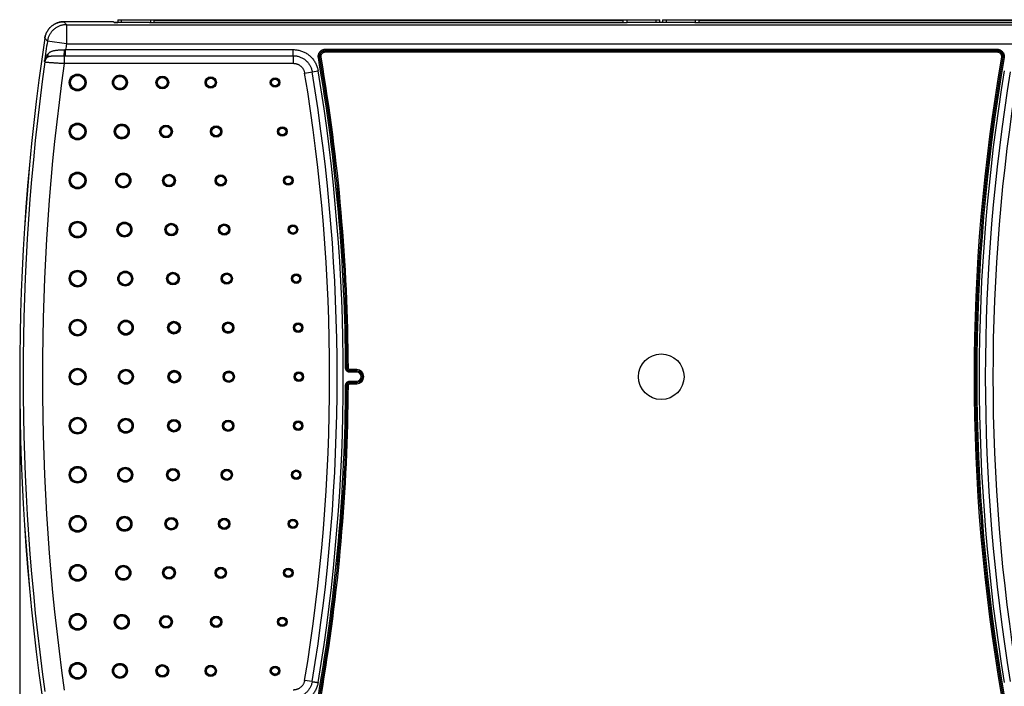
# Model space of a CAD drawing. Header units: inches. Extents: x 0 to 34, y 0 to 22.
# Tile 22 of 30: x 14.1 to 19.2, y 11 to 14.5. Entities that reach past the tile are written whole.
import ezdxf

# ---------------------------------------------------------------- set-up
doc = ezdxf.new("R2010")
doc.units = ezdxf.units.IN
doc.header["$LTSCALE"] = 1.87
doc.header["$MEASUREMENT"] = 0
doc.layers.get('0').update_dxf_attribs({"linetype": 'CONTINUOUS'})
doc.layers.add('DIMENSIONS', color=7, linetype='CONTINUOUS')
doc.styles.get("Standard").update_dxf_attribs({"font": 'txt', "width": 0.8})
doc.dimstyles.new('DIMSTYLE_1', dxfattribs={"dimtxt": 0.125, "dimasz": 0.18, "dimexe": 0.18, "dimexo": 0.0625, "dimgap": 0.09, "dimtad": 0, "dimtih": 1, "dimtoh": 1, "dimdec": 3, "dimzin": 4, "dimdsep": 46, "dimtxsty": 'STANDARD', "dimblk": '_FILLED', "dimblk1": '_FILLED', "dimblk2": '_FILLED', "dimcen": 0.09, "dimadec": 0, "dimazin": 0, "dimtp": 0.01, "dimtm": 0.01, "dimtfac": 1, "dimtdec": 3, "dimtofl": 0, "dimtmove": 0, "dimatfit": 3, "dimldrblk": '_FILLED', "dimfxl": 1, "dimtolj": 1, "dimtzin": 4, "dimarcsym": 0})

# ---------------------------------------------------------------- blocks, each defined once
blk = doc.blocks.new('_FILLED')
at = {"color": 0, "linetype": 'BYBLOCK'}
blk.add_solid([(0, 0), (-1, 0.174), (-1, -0.174)], dxfattribs=at)
blk = doc.blocks.new('*D6')
at = {"layer": 'DIMENSIONS', "color": 2, "linetype": 'CONTINUOUS'}
for p, q in [((14.0876, 12.5662), (14.0876, 9.4032)), ((21.1515, 12.5662), (21.1515, 9.4032)), ((14.0876, 9.5282), (17.1571, 9.5282)), ((21.1515, 9.5282), (18.0821, 9.5282))]:
    blk.add_line(p, q, dxfattribs=at)
at = {"layer": 'DIMENSIONS', "color": 2, "linetype": 'CONTINUOUS', "xscale": 0.18, "yscale": 0.18, "zscale": 0.18, "rotation": 180}
blk.add_blockref('_FILLED', (14.0876, 9.5282), dxfattribs=at)
at = {"layer": 'DIMENSIONS', "color": 2, "linetype": 'CONTINUOUS', "xscale": 0.18, "yscale": 0.18, "zscale": 0.18}
blk.add_blockref('_FILLED', (21.1515, 9.5282), dxfattribs=at)
at = {"layer": 'DIMENSIONS', "color": 2, "linetype": 'CONTINUOUS', "width": 0.8}
for s, p in [('7.064', (17.2196, 9.4657)), ('[', (17.2196, 9.2782)), ('179.42', (17.3196, 9.2782)), (']', (17.9196, 9.2782))]:
    blk.add_text(s, height=0.125, dxfattribs=at).set_placement(p)
blk = doc.blocks.new('*D7')
at = {"layer": 'DIMENSIONS', "color": 2, "linetype": 'CONTINUOUS'}
for p, q in [((14.0876, 12.5662), (14.0876, 10.0282)), ((20.9524, 12.5662), (20.9524, 10.9714)), ((20.9524, 10.585), (20.9524, 10.0282)), ((14.0876, 10.1532), (17.0575, 10.1532)), ((20.9524, 10.1532), (17.9825, 10.1532))]:
    blk.add_line(p, q, dxfattribs=at)
at = {"layer": 'DIMENSIONS', "color": 2, "linetype": 'CONTINUOUS', "xscale": 0.18, "yscale": 0.18, "zscale": 0.18, "rotation": 180}
blk.add_blockref('_FILLED', (14.0876, 10.1532), dxfattribs=at)
at = {"layer": 'DIMENSIONS', "color": 2, "linetype": 'CONTINUOUS', "xscale": 0.18, "yscale": 0.18, "zscale": 0.18}
blk.add_blockref('_FILLED', (20.9524, 10.1532), dxfattribs=at)
at = {"layer": 'DIMENSIONS', "color": 2, "linetype": 'CONTINUOUS', "width": 0.8}
for s, p in [('6.865', (17.12, 10.0907)), ('[', (17.12, 9.9032)), ('174.37', (17.22, 9.9032)), (']', (17.82, 9.9032))]:
    blk.add_text(s, height=0.125, dxfattribs=at).set_placement(p)

msp = doc.modelspace()

# ---------------------------------------------------------------- linework, layer by layer
at = {"color": 7, "linetype": 'CONTINUOUS'}
for p, q in [((14.5736, 14.4687), (14.3163, 14.4687)), ((14.3298, 14.4533), (14.3298, 14.3534)), ((14.3298, 14.4533), (20.4954, 14.4533)), ((14.5736, 14.4687), (14.5777, 14.4646)), ((14.7494, 14.4643), (14.5877, 14.4643)), ((14.5956, 14.4792), (14.5956, 14.4643)), ((14.5956, 14.4792), (17.4047, 14.4792)), ((14.6153, 14.4643), (14.6153, 14.4792)), ((14.7603, 14.463), (14.7594, 14.4639)), ((14.7649, 14.4792), (14.7649, 14.4627)), ((17.2259, 14.4627), (14.7703, 14.4627)), ((14.7846, 14.4627), (14.7846, 14.4792)), ((14.7846, 14.4753), (17.2157, 14.4753)), ((17.2157, 14.4627), (17.2157, 14.4792)), ((17.2354, 14.4629), (17.2354, 14.4792)), ((17.2368, 14.4639), (17.2359, 14.463)), ((17.5764, 14.4643), (17.2468, 14.4643)), ((17.385, 14.4792), (17.385, 14.4643)), ((17.4047, 14.4643), (17.4047, 14.4792)), ((17.4197, 14.4645), (17.4047, 14.4645)), ((17.4197, 14.4792), (17.4197, 14.4643)), ((17.4197, 14.4792), (20.2287, 14.4792)), ((17.4394, 14.4643), (17.4394, 14.4792)), ((17.5873, 14.463), (17.5864, 14.4639)), ((17.589, 14.4792), (17.589, 14.4628)), ((20.0519, 14.4627), (17.5973, 14.4627)), ((17.6087, 14.4627), (17.6087, 14.4792)), ((17.6087, 14.4753), (20.0398, 14.4753)), ((14.3298, 14.3534), (14.2309, 14.368)), ((14.3298, 14.3534), (20.4954, 14.3534)), ((14.3175, 14.2925), (14.3175, 14.253)), ((14.3255, 14.2924), (14.3255, 14.324)), ((14.3255, 14.324), (15.5052, 14.324)), ((14.3255, 14.2924), (15.5052, 14.2924)), ((15.5052, 14.2924), (15.5052, 14.253)), ((15.6719, 14.326), (15.6719, 14.319)), ((15.6719, 14.326), (19.1533, 14.326)), ((15.6719, 14.319), (15.672, 14.319)), ((15.6719, 14.319), (19.1533, 14.319)), ((15.672, 14.312), (15.672, 14.319)), ((15.672, 14.319), (19.1532, 14.319)), ((15.672, 14.312), (19.1532, 14.312)), ((19.1533, 14.319), (19.1532, 14.319)), ((19.1532, 14.312), (19.1532, 14.319)), ((19.1533, 14.326), (19.1533, 14.319)), ((14.3175, 14.253), (15.5052, 14.253)), ((15.6355, 14.2827), (15.6424, 14.2839)), ((15.6424, 14.2839), (15.6425, 14.2839)), ((15.6494, 14.2851), (15.6425, 14.2839)), ((19.1759, 14.2851), (19.1828, 14.2839)), ((19.1828, 14.2839), (19.1828, 14.2839)), ((19.1897, 14.2827), (19.1828, 14.2839)), ((15.5644, 14.2028), (15.6344, 14.2144)), ((15.7768, 12.6733), (15.7838, 12.6734)), ((15.7838, 12.6734), (15.7839, 12.6734)), ((15.7909, 12.6734), (15.7839, 12.6734)), ((15.7988, 12.6584), (15.7989, 12.6585)), ((15.7988, 12.6514), (15.7988, 12.6584)), ((15.8346, 12.6584), (15.7988, 12.6584)), ((15.7989, 12.6655), (15.7989, 12.6585)), ((15.8346, 12.6655), (15.7989, 12.6655)), ((15.8346, 12.6585), (15.7989, 12.6585)), ((15.8346, 12.6514), (15.8346, 12.6655)), ((15.8346, 12.6514), (15.7988, 12.6514)), ((15.7988, 12.606), (15.7988, 12.599)), ((15.7988, 12.606), (15.8346, 12.606)), ((15.8346, 12.592), (15.8346, 12.606)), ((15.7768, 12.5841), (15.7838, 12.5841)), ((15.7839, 12.584), (15.7838, 12.5841)), ((15.7909, 12.584), (15.7839, 12.584)), ((15.7989, 12.599), (15.7988, 12.599)), ((15.7988, 12.599), (15.8346, 12.599)), ((15.7989, 12.592), (15.7989, 12.599)), ((15.7989, 12.599), (15.8346, 12.599)), ((15.7989, 12.592), (15.8346, 12.592)), ((15.6033, 11.0482), (15.5644, 11.0546))]:
    msp.add_line(p, q, dxfattribs=at)
for centre, radius in [((14.3876, 14.1537), 0.0436), ((14.3876, 14.1537), 0.0401), ((14.3876, 14.1537), 0.0401), ((14.3876, 14.1537), 0.0366), ((14.6072, 14.1537), 0.0389), ((14.6072, 14.1537), 0.0354), ((14.6072, 14.1537), 0.0354), ((14.6072, 14.1537), 0.0319), ((14.8267, 14.1537), 0.033), ((14.8267, 14.1537), 0.0295), ((14.8267, 14.1537), 0.0295), ((14.8267, 14.1537), 0.026), ((15.0774, 14.1537), 0.0295), ((15.0774, 14.1537), 0.0259), ((15.0774, 14.1537), 0.026), ((15.0774, 14.1537), 0.0224), ((15.411, 14.1537), 0.0248), ((15.411, 14.1537), 0.0213), ((15.411, 14.1537), 0.0212), ((15.411, 14.1537), 0.0177), ((14.3876, 13.8996), 0.0436), ((14.3876, 13.8996), 0.0401), ((14.3876, 13.8996), 0.0401), ((14.3876, 13.8996), 0.0366), ((14.6167, 13.8996), 0.0389), ((14.6167, 13.8996), 0.0354), ((14.6167, 13.8996), 0.0354), ((14.8457, 13.8996), 0.033), ((14.6167, 13.8996), 0.0319), ((14.8457, 13.8996), 0.0295), ((14.8457, 13.8996), 0.0295), ((14.8457, 13.8996), 0.026), ((15.106, 13.8996), 0.0295), ((15.106, 13.8996), 0.0259), ((15.106, 13.8996), 0.026), ((15.106, 13.8996), 0.0224), ((15.4488, 13.8996), 0.0248), ((15.4488, 13.8996), 0.0213), ((15.4488, 13.8996), 0.0212), ((15.4488, 13.8996), 0.0177), ((14.3876, 13.6454), 0.0436), ((14.3876, 13.6454), 0.0401), ((14.3876, 13.6454), 0.0401), ((14.3876, 13.6454), 0.0366), ((14.6245, 13.6454), 0.0389), ((14.6245, 13.6454), 0.0354), ((14.6245, 13.6454), 0.0354), ((14.6245, 13.6454), 0.0319), ((14.8613, 13.6454), 0.033), ((14.8613, 13.6454), 0.0295), ((14.8613, 13.6454), 0.0295), ((14.8613, 13.6454), 0.026), ((15.1294, 13.6454), 0.0295), ((15.1294, 13.6454), 0.026), ((15.1294, 13.6454), 0.0259), ((15.1294, 13.6454), 0.0224), ((15.4797, 13.6454), 0.0248), ((15.4797, 13.6454), 0.0213), ((15.4797, 13.6454), 0.0212), ((15.4797, 13.6454), 0.0177), ((14.3876, 13.3912), 0.0436), ((14.3876, 13.3912), 0.0401), ((14.3876, 13.3912), 0.0401), ((14.3876, 13.3912), 0.0366), ((14.6305, 13.3912), 0.0389), ((14.6305, 13.3912), 0.0354), ((14.6305, 13.3912), 0.0354), ((14.6305, 13.3912), 0.0319), ((14.8733, 13.3912), 0.033), ((14.8733, 13.3912), 0.0295), ((14.8733, 13.3912), 0.0295), ((14.8733, 13.3912), 0.026), ((15.1475, 13.3912), 0.0295), ((15.1475, 13.3912), 0.0259), ((15.1475, 13.3912), 0.026), ((15.1475, 13.3912), 0.0224), ((15.5036, 13.3912), 0.0248), ((15.5036, 13.3912), 0.0213), ((15.5036, 13.3912), 0.0212), ((15.5036, 13.3912), 0.0177), ((14.3876, 13.1371), 0.0436), ((14.3876, 13.1371), 0.0401), ((14.3876, 13.1371), 0.0401), ((14.3876, 13.1371), 0.0366), ((14.6348, 13.1371), 0.0389), ((14.6348, 13.1371), 0.0354), ((14.6348, 13.1371), 0.0354), ((14.6348, 13.1371), 0.0319), ((14.882, 13.1371), 0.033), ((14.882, 13.1371), 0.0295), ((14.882, 13.1371), 0.0295), ((14.882, 13.1371), 0.026), ((15.1605, 13.1371), 0.0295), ((15.1605, 13.1371), 0.0259), ((15.1605, 13.1371), 0.026), ((15.1605, 13.1371), 0.0224), ((15.5206, 13.1371), 0.0248), ((15.5206, 13.1371), 0.0213), ((15.5206, 13.1371), 0.0212), ((15.5206, 13.1371), 0.0177), ((14.3876, 12.8829), 0.0436), ((14.3876, 12.8829), 0.0401), ((14.3876, 12.8829), 0.0401), ((14.3876, 12.8829), 0.0366), ((14.6374, 12.8829), 0.0389), ((14.6374, 12.8829), 0.0354), ((14.6374, 12.8829), 0.0354), ((14.6374, 12.8829), 0.0319), ((14.8871, 12.8829), 0.033), ((14.8871, 12.8829), 0.0295), ((14.8871, 12.8829), 0.0295), ((15.1682, 12.8829), 0.0295), ((14.8871, 12.8829), 0.026), ((15.1682, 12.8829), 0.026), ((15.1682, 12.8829), 0.0259), ((15.1682, 12.8829), 0.0224), ((15.5308, 12.8829), 0.0248), ((15.5308, 12.8829), 0.0213), ((15.5308, 12.8829), 0.0212), ((15.5308, 12.8829), 0.0177), ((17.4126, 12.6287), 0.1181), ((14.3876, 12.6287), 0.0436), ((14.3876, 12.6287), 0.0401), ((14.3876, 12.6287), 0.0401), ((14.3876, 12.6287), 0.0366), ((14.6382, 12.6287), 0.0389), ((14.6382, 12.6287), 0.0354), ((14.6382, 12.6287), 0.0354), ((14.6382, 12.6287), 0.0319), ((14.8889, 12.6287), 0.033), ((14.8889, 12.6287), 0.0295), ((14.8889, 12.6287), 0.0295), ((15.1708, 12.6287), 0.0295), ((14.8889, 12.6287), 0.026), ((15.1708, 12.6287), 0.026), ((15.1708, 12.6287), 0.0259), ((15.1708, 12.6287), 0.0224), ((15.5342, 12.6287), 0.0248), ((15.5342, 12.6287), 0.0213), ((15.5342, 12.6287), 0.0212), ((15.5342, 12.6287), 0.0177), ((14.3876, 12.3746), 0.0436), ((14.3876, 12.3746), 0.0401), ((14.3876, 12.3746), 0.0401), ((14.3876, 12.3746), 0.0366), ((14.6374, 12.3746), 0.0389), ((14.6374, 12.3746), 0.0354), ((14.6374, 12.3746), 0.0354), ((14.6374, 12.3746), 0.0319), ((14.8871, 12.3746), 0.033), ((14.8871, 12.3746), 0.0295), ((14.8871, 12.3746), 0.0295), ((15.1682, 12.3746), 0.0295), ((14.8871, 12.3746), 0.026), ((15.1682, 12.3746), 0.0259), ((15.1682, 12.3746), 0.026), ((15.1682, 12.3746), 0.0224), ((15.5308, 12.3746), 0.0248), ((15.5308, 12.3746), 0.0213), ((15.5308, 12.3746), 0.0212), ((15.5308, 12.3746), 0.0177), ((14.3876, 12.1204), 0.0436), ((14.3876, 12.1204), 0.0401), ((14.3876, 12.1204), 0.0401), ((14.3876, 12.1204), 0.0366), ((14.6348, 12.1204), 0.0389), ((14.6348, 12.1204), 0.0354), ((14.6348, 12.1204), 0.0354), ((14.6348, 12.1204), 0.0319), ((14.882, 12.1204), 0.033), ((14.882, 12.1204), 0.0295), ((14.882, 12.1204), 0.0295), ((14.882, 12.1204), 0.026), ((15.1605, 12.1204), 0.0295), ((15.1605, 12.1204), 0.026), ((15.1605, 12.1204), 0.0259), ((15.1605, 12.1204), 0.0224), ((15.5206, 12.1204), 0.0248), ((15.5206, 12.1204), 0.0213), ((15.5206, 12.1204), 0.0212), ((15.5206, 12.1204), 0.0177), ((14.3876, 11.8662), 0.0436), ((14.3876, 11.8662), 0.0401), ((14.3876, 11.8662), 0.0401), ((14.3876, 11.8662), 0.0366), ((14.6305, 11.8662), 0.0389), ((14.6305, 11.8662), 0.0354), ((14.6305, 11.8662), 0.0354), ((14.6305, 11.8662), 0.0319), ((14.8733, 11.8662), 0.033), ((14.8733, 11.8662), 0.0295), ((14.8733, 11.8662), 0.0295), ((14.8733, 11.8662), 0.026), ((15.1475, 11.8662), 0.0295), ((15.1475, 11.8662), 0.0259), ((15.1475, 11.8662), 0.026), ((15.5036, 11.8662), 0.0248), ((15.1475, 11.8662), 0.0224), ((15.5036, 11.8662), 0.0213), ((15.5036, 11.8662), 0.0212), ((15.5036, 11.8662), 0.0177), ((14.3876, 11.6121), 0.0436), ((14.3876, 11.6121), 0.0401), ((14.3876, 11.6121), 0.0401), ((14.3876, 11.6121), 0.0366), ((14.6245, 11.6121), 0.0389), ((14.6245, 11.6121), 0.0354), ((14.6245, 11.6121), 0.0354), ((14.6245, 11.6121), 0.0319), ((14.8613, 11.6121), 0.033), ((14.8613, 11.6121), 0.0295), ((14.8613, 11.6121), 0.0295), ((14.8613, 11.6121), 0.026), ((15.1294, 11.6121), 0.0295), ((15.1294, 11.6121), 0.026), ((15.1294, 11.6121), 0.0259), ((15.4797, 11.6121), 0.0248), ((15.1294, 11.6121), 0.0224), ((15.4797, 11.6121), 0.0213), ((15.4797, 11.6121), 0.0212), ((15.4797, 11.6121), 0.0177), ((14.3876, 11.3579), 0.0436), ((14.3876, 11.3579), 0.0401), ((14.3876, 11.3579), 0.0401), ((14.3876, 11.3579), 0.0366), ((14.6167, 11.3579), 0.0389), ((14.6167, 11.3579), 0.0354), ((14.6167, 11.3579), 0.0354), ((14.6167, 11.3579), 0.0319), ((14.8457, 11.3579), 0.033), ((14.8457, 11.3579), 0.0295), ((14.8457, 11.3579), 0.0295), ((14.8457, 11.3579), 0.026), ((15.106, 11.3579), 0.0295), ((15.106, 11.3579), 0.026), ((15.106, 11.3579), 0.0259), ((15.4488, 11.3579), 0.0248), ((15.106, 11.3579), 0.0224), ((15.4488, 11.3579), 0.0213), ((15.4488, 11.3579), 0.0212), ((15.4488, 11.3579), 0.0177), ((14.3876, 11.1037), 0.0436), ((14.3876, 11.1037), 0.0401), ((14.3876, 11.1037), 0.0401), ((14.3876, 11.1037), 0.0366), ((14.6072, 11.1037), 0.0389), ((14.6072, 11.1037), 0.0354), ((14.6072, 11.1037), 0.0354), ((14.6072, 11.1037), 0.0319), ((14.8267, 11.1037), 0.033), ((14.8267, 11.1037), 0.0295), ((14.8267, 11.1037), 0.0295), ((14.8267, 11.1037), 0.026), ((15.0774, 11.1037), 0.0295), ((15.0774, 11.1037), 0.0259), ((15.0774, 11.1037), 0.026), ((15.0774, 11.1037), 0.0224), ((15.411, 11.1037), 0.0248), ((15.411, 11.1037), 0.0213), ((15.411, 11.1037), 0.0212), ((15.411, 11.1037), 0.0177)]:
    msp.add_circle(centre, radius, dxfattribs=at)
for centre, radius, start, end in [((25.9924, 12.6287), 11.905, 171.52374, 188.47626), ((25.9926, 12.6287), 11.905, 171.52374, 188.47626), ((25.9926, 12.6287), 11.8896, 171.58832, 172.10131), ((25.9926, 12.6287), 11.7896, 171.58832, 171.7326), ((25.9926, 12.6287), 11.8875, 172.11014, 187.88986), ((25.9926, 12.6287), 11.7875, 172.07967, 187.92033), ((6.0342, 12.6287), 9.7427, 0.2623, 9.77449), ((6.0342, 12.6287), 9.7497, 0.2623, 9.77449), ((6.0342, 12.6287), 9.7498, 0.26261, 9.77413), ((6.0342, 12.6287), 9.7568, 0.26261, 9.77413), ((28.791, 12.6287), 9.7568, 170.22587, 189.77413), ((28.791, 12.6287), 9.7498, 170.22587, 189.77413), ((28.791, 12.6287), 9.7497, 170.22551, 189.77449), ((28.791, 12.6287), 9.7427, 170.22551, 189.77449), ((6.0342, 12.6287), 9.6593, 350.62119, 9.37881), ((6.0342, 12.6287), 9.6987, 350.62119, 9.37881), ((6.0342, 12.6287), 9.7303, 350.62131, 9.3787), ((28.791, 12.6287), 9.7303, 170.62131, 189.3787), ((28.791, 12.6287), 9.6987, 170.62119, 189.37881), ((28.791, 12.6287), 9.6593, 170.62119, 189.37881), ((15.8346, 12.6287), 0.0368, 270, 90), ((15.8346, 12.6287), 0.0298, 270, 90), ((15.8346, 12.6287), 0.0297, 270, 90), ((15.8346, 12.6287), 0.0227, 270, 90), ((6.0342, 12.6287), 9.7427, 350.22551, 359.7377), ((6.0342, 12.6287), 9.7497, 350.22551, 359.7377), ((6.0342, 12.6287), 9.7498, 350.22587, 359.73739), ((6.0342, 12.6287), 9.7568, 350.22587, 359.73739)]:
    msp.add_arc(centre, radius, start, end, dxfattribs=at)
for points, knots in [([(14.3163, 14.4687), (14.3137, 14.4687), (14.3084, 14.4685), (14.3005, 14.4676), (14.2928, 14.466), (14.2852, 14.4639), (14.2778, 14.4611), (14.2706, 14.4578), (14.2637, 14.4539), (14.2571, 14.4495), (14.251, 14.4446), (14.2452, 14.4392), (14.2398, 14.4333), (14.235, 14.4271), (14.2306, 14.4205), (14.2268, 14.4136), (14.2236, 14.4064), (14.2209, 14.3989), (14.2188, 14.3913), (14.2178, 14.3861), (14.2174, 14.3835)], [0, 0, 0, 0, 0.055556, 0.111187, 0.166718, 0.222254, 0.277868, 0.333385, 0.388897, 0.444492, 0.499999, 0.555506, 0.611102, 0.666613, 0.722132, 0.777746, 0.833282, 0.888814, 0.944444, 1, 1, 1, 1]), ([(14.2177, 14.3835), (14.218, 14.3861), (14.219, 14.3913), (14.2211, 14.3989), (14.2238, 14.4064), (14.227, 14.4136), (14.2309, 14.4205), (14.2352, 14.4271), (14.2401, 14.4333), (14.2454, 14.4392), (14.2512, 14.4446), (14.2574, 14.4495), (14.2639, 14.4539), (14.2708, 14.4578), (14.278, 14.4611), (14.2854, 14.4639), (14.293, 14.466), (14.3007, 14.4676), (14.3086, 14.4685), (14.3139, 14.4687), (14.3165, 14.4687)], [0, 0, 0, 0, 0.055582, 0.111175, 0.166718, 0.222305, 0.277825, 0.333398, 0.388914, 0.444469, 0.5, 0.555531, 0.611086, 0.666602, 0.722175, 0.777695, 0.833282, 0.888825, 0.944418, 1, 1, 1, 1]), ([(14.3298, 14.4533), (14.3272, 14.4533), (14.322, 14.4531), (14.3142, 14.4522), (14.3065, 14.4506), (14.2989, 14.4485), (14.2915, 14.4457), (14.2843, 14.4424), (14.2774, 14.4385), (14.2708, 14.4341), (14.2646, 14.4292), (14.2588, 14.4238), (14.2534, 14.4179), (14.2486, 14.4117), (14.2442, 14.4051), (14.2404, 14.3981), (14.2371, 14.3909), (14.2344, 14.3834), (14.2323, 14.3758), (14.2313, 14.3706), (14.2309, 14.368)], [0, 0, 0, 0, 0.055085, 0.11013, 0.165281, 0.220618, 0.27616, 0.331863, 0.387628, 0.443329, 0.498969, 0.554597, 0.610239, 0.665905, 0.721593, 0.777294, 0.833, 0.888696, 0.944367, 1, 1, 1, 1]), ([(14.3165, 14.4687), (14.318, 14.467), (14.3209, 14.4636), (14.3254, 14.4584), (14.3283, 14.455), (14.3298, 14.4533)], [0, 0, 0, 0, 0.333494, 0.666835, 1, 1, 1, 1]), ([(14.5769, 14.4655), (14.5771, 14.4654), (14.5776, 14.4653), (14.5782, 14.4653), (14.5786, 14.4652)], [0, 0, 0, 0, 0.387033, 1, 1, 1, 1]), ([(14.5877, 14.4643), (14.5872, 14.4643), (14.5863, 14.4643), (14.585, 14.4643), (14.5837, 14.4643), (14.5824, 14.4643), (14.5813, 14.4644), (14.5803, 14.4644), (14.5795, 14.4644), (14.5788, 14.4645), (14.5783, 14.4645), (14.5779, 14.4646), (14.5777, 14.4646), (14.5777, 14.4646)], [0, 0, 0, 0, 0.138467, 0.27539, 0.40671, 0.528967, 0.641804, 0.742646, 0.828526, 0.897912, 0.950534, 0.984729, 1, 1, 1, 1]), ([(14.5786, 14.4652), (14.5791, 14.4652), (14.5801, 14.4651), (14.5819, 14.465), (14.584, 14.4649), (14.586, 14.4649), (14.5872, 14.4648), (14.5877, 14.4648)], [0, 0, 0, 0, 0.156568, 0.350612, 0.579508, 0.840777, 1, 1, 1, 1]), ([(14.5877, 14.4648), (14.5881, 14.4648), (14.5895, 14.4647), (14.5919, 14.4647), (14.5941, 14.4646), (14.5954, 14.4646), (14.5956, 14.4646)], [0, 0, 0, 0, 0.1517, 0.517012, 0.907921, 1, 1, 1, 1]), ([(14.7594, 14.4639), (14.7594, 14.464), (14.7592, 14.464), (14.7588, 14.4641), (14.7583, 14.4641), (14.7576, 14.4641), (14.7568, 14.4642), (14.7558, 14.4642), (14.7547, 14.4642), (14.7534, 14.4643), (14.7521, 14.4643), (14.7508, 14.4643), (14.7499, 14.4643), (14.7494, 14.4643)], [0, 0, 0, 0, 0.015271, 0.049466, 0.102088, 0.171474, 0.257354, 0.358196, 0.471033, 0.59329, 0.72461, 0.861533, 1, 1, 1, 1]), ([(14.7703, 14.4627), (14.7699, 14.4627), (14.7689, 14.4627), (14.7676, 14.4627), (14.7663, 14.4627), (14.765, 14.4627), (14.7639, 14.4628), (14.7629, 14.4628), (14.7621, 14.4628), (14.7614, 14.4629), (14.7609, 14.4629), (14.7605, 14.463), (14.7604, 14.463), (14.7603, 14.463)], [0, 0, 0, 0, 0.138467, 0.27539, 0.40671, 0.528967, 0.641804, 0.742646, 0.828526, 0.897912, 0.950534, 0.984729, 1, 1, 1, 1]), ([(17.2359, 14.463), (17.2359, 14.463), (17.2357, 14.463), (17.2354, 14.4629), (17.2348, 14.4629), (17.2342, 14.4628), (17.2333, 14.4628), (17.2323, 14.4628), (17.2312, 14.4627), (17.23, 14.4627), (17.2287, 14.4627), (17.2273, 14.4627), (17.2264, 14.4627), (17.2259, 14.4627)], [0, 0, 0, 0, 0.015271, 0.049466, 0.102088, 0.171474, 0.257354, 0.358196, 0.471033, 0.59329, 0.72461, 0.861533, 1, 1, 1, 1]), ([(17.2468, 14.4643), (17.2464, 14.4643), (17.2455, 14.4643), (17.2441, 14.4643), (17.2428, 14.4643), (17.2416, 14.4642), (17.2405, 14.4642), (17.2395, 14.4642), (17.2386, 14.4641), (17.2379, 14.4641), (17.2374, 14.4641), (17.2371, 14.464), (17.2369, 14.464), (17.2368, 14.4639)], [0, 0, 0, 0, 0.138467, 0.27539, 0.40671, 0.528967, 0.641804, 0.742646, 0.828526, 0.897912, 0.950534, 0.984729, 1, 1, 1, 1]), ([(17.5864, 14.4639), (17.5864, 14.464), (17.5862, 14.464), (17.5858, 14.4641), (17.5853, 14.4641), (17.5846, 14.4641), (17.5838, 14.4642), (17.5828, 14.4642), (17.5817, 14.4642), (17.5804, 14.4643), (17.5791, 14.4643), (17.5778, 14.4643), (17.5769, 14.4643), (17.5764, 14.4643)], [0, 0, 0, 0, 0.015271, 0.049466, 0.102088, 0.171474, 0.257354, 0.358196, 0.471033, 0.59329, 0.72461, 0.861533, 1, 1, 1, 1]), ([(17.5973, 14.4627), (17.5969, 14.4627), (17.5959, 14.4627), (17.5946, 14.4627), (17.5933, 14.4627), (17.592, 14.4627), (17.5909, 14.4628), (17.5899, 14.4628), (17.5891, 14.4628), (17.5884, 14.4629), (17.5879, 14.4629), (17.5875, 14.463), (17.5874, 14.463), (17.5873, 14.463)], [0, 0, 0, 0, 0.138467, 0.27539, 0.40671, 0.528967, 0.641804, 0.742646, 0.828526, 0.897912, 0.950534, 0.984729, 1, 1, 1, 1]), ([(14.2177, 14.3835), (14.2191, 14.3818), (14.2221, 14.3783), (14.2265, 14.3732), (14.2295, 14.3697), (14.2309, 14.368)], [0, 0, 0, 0, 0.333563, 0.666896, 1, 1, 1, 1]), ([(14.2158, 14.2626), (14.2163, 14.2652), (14.2175, 14.2704), (14.2199, 14.2778), (14.2229, 14.2849), (14.2264, 14.2915), (14.2303, 14.2974), (14.2332, 14.301), (14.2347, 14.3027)], [0, 0, 0, 0, 0.177191, 0.352645, 0.524369, 0.690315, 0.849237, 1, 1, 1, 1]), ([(14.2294, 14.2837), (14.23, 14.2843), (14.231, 14.2855), (14.2323, 14.2875), (14.2333, 14.2897), (14.2341, 14.2921), (14.2347, 14.2946), (14.235, 14.2972), (14.235, 14.3), (14.2348, 14.3018), (14.2347, 14.3027)], [0, 0, 0, 0, 0.116202, 0.233768, 0.353474, 0.475921, 0.601569, 0.730728, 0.863553, 1, 1, 1, 1]), ([(14.2294, 14.2837), (14.2303, 14.2844), (14.2324, 14.2859), (14.2359, 14.2876), (14.2401, 14.2891), (14.2447, 14.2902), (14.2499, 14.291), (14.2555, 14.2916), (14.2616, 14.292), (14.2679, 14.2923), (14.2745, 14.2924), (14.2814, 14.2925), (14.2884, 14.2925), (14.2956, 14.2925), (14.3028, 14.2925), (14.3101, 14.2925), (14.315, 14.2925), (14.3175, 14.2925)], [0, 0, 0, 0, 0.039836, 0.083597, 0.131988, 0.185441, 0.243983, 0.307214, 0.374658, 0.445765, 0.519936, 0.596533, 0.674998, 0.754831, 0.835725, 0.917518, 1, 1, 1, 1]), ([(14.2347, 14.3027), (14.2357, 14.3039), (14.238, 14.3062), (14.2418, 14.3093), (14.2461, 14.3121), (14.2509, 14.3144), (14.2561, 14.3165), (14.2618, 14.3182), (14.2679, 14.3195), (14.2744, 14.3206), (14.2813, 14.3215), (14.2885, 14.3222), (14.296, 14.3227), (14.3037, 14.3231), (14.3115, 14.3235), (14.3168, 14.3237), (14.3194, 14.3238)], [0, 0, 0, 0, 0.05342, 0.107994, 0.164538, 0.223757, 0.286185, 0.352158, 0.421889, 0.495534, 0.573037, 0.654083, 0.738085, 0.824224, 0.91176, 1, 1, 1, 1]), ([(14.3175, 14.2925), (14.3176, 14.2927), (14.3178, 14.2933), (14.3179, 14.2944), (14.3181, 14.2959), (14.3183, 14.2976), (14.3185, 14.2997), (14.3187, 14.302), (14.3188, 14.3046), (14.319, 14.3075), (14.3191, 14.3105), (14.3192, 14.3137), (14.3193, 14.317), (14.3194, 14.3203), (14.3194, 14.3226), (14.3194, 14.3238)], [0, 0, 0, 0, 0.024558, 0.060164, 0.106554, 0.163254, 0.229642, 0.30497, 0.388382, 0.478924, 0.575558, 0.677172, 0.782597, 0.890619, 1, 1, 1, 1]), ([(14.3175, 14.2925), (14.3184, 14.2925), (14.3202, 14.2924), (14.3228, 14.2924), (14.3246, 14.2924), (14.3255, 14.2924)], [0, 0, 0, 0, 0.333089, 0.666438, 1, 1, 1, 1]), ([(14.3194, 14.3238), (14.3201, 14.3238), (14.3214, 14.3238), (14.3235, 14.3239), (14.3248, 14.324), (14.3255, 14.324)], [0, 0, 0, 0, 0.332724, 0.666077, 1, 1, 1, 1]), ([(15.5052, 14.324), (15.5084, 14.324), (15.5148, 14.3237), (15.5243, 14.3227), (15.5339, 14.3209), (15.5433, 14.3185), (15.5525, 14.3153), (15.5614, 14.3114), (15.5701, 14.3069), (15.5784, 14.3018), (15.5862, 14.2961), (15.5937, 14.2898), (15.6006, 14.2829), (15.607, 14.2756), (15.6129, 14.2678), (15.6181, 14.2596), (15.6228, 14.251), (15.6267, 14.2422), (15.63, 14.233), (15.6326, 14.2238), (15.6339, 14.2175), (15.6344, 14.2144)], [0, 0, 0, 0, 0.051882, 0.104105, 0.156642, 0.209397, 0.262279, 0.315196, 0.368066, 0.420869, 0.473632, 0.526379, 0.57914, 0.631941, 0.684807, 0.737721, 0.790601, 0.843357, 0.895897, 0.948129, 1, 1, 1, 1]), ([(15.5052, 14.2924), (15.5052, 14.2927), (15.5052, 14.2933), (15.5052, 14.2944), (15.5052, 14.2959), (15.5052, 14.2977), (15.5052, 14.2998), (15.5052, 14.3021), (15.5052, 14.3048), (15.5052, 14.3076), (15.5052, 14.3106), (15.5052, 14.3138), (15.5052, 14.3172), (15.5052, 14.3206), (15.5052, 14.3228), (15.5052, 14.324)], [0, 0, 0, 0, 0.024026, 0.059415, 0.105752, 0.162501, 0.229001, 0.304478, 0.388052, 0.478751, 0.575522, 0.677238, 0.78271, 0.890701, 1, 1, 1, 1]), ([(15.5052, 14.2924), (15.508, 14.2924), (15.5135, 14.2922), (15.5217, 14.2912), (15.5297, 14.2895), (15.5376, 14.2871), (15.5453, 14.2841), (15.5527, 14.2805), (15.5597, 14.2763), (15.5664, 14.2715), (15.5727, 14.2662), (15.5785, 14.2604), (15.5838, 14.2541), (15.5886, 14.2474), (15.5928, 14.2403), (15.5964, 14.2329), (15.5994, 14.2253), (15.6017, 14.2173), (15.6028, 14.2119), (15.6033, 14.2092)], [0, 0, 0, 0, 0.059026, 0.118004, 0.176898, 0.235721, 0.294492, 0.353233, 0.411954, 0.470661, 0.529361, 0.588068, 0.646788, 0.705526, 0.764294, 0.823114, 0.882007, 0.940982, 1, 1, 1, 1]), ([(15.6355, 14.2827), (15.6353, 14.284), (15.635, 14.2865), (15.6349, 14.2903), (15.6352, 14.2941), (15.636, 14.2978), (15.637, 14.3014), (15.6385, 14.3049), (15.6403, 14.3083), (15.6424, 14.3114), (15.6449, 14.3143), (15.6476, 14.317), (15.6506, 14.3193), (15.6538, 14.3213), (15.6572, 14.323), (15.6607, 14.3243), (15.6644, 14.3253), (15.6682, 14.3259), (15.6707, 14.326), (15.6719, 14.326)], [0, 0, 0, 0, 0.058585, 0.117456, 0.176405, 0.235271, 0.294108, 0.352961, 0.411797, 0.470623, 0.52945, 0.588275, 0.647112, 0.705963, 0.764795, 0.823661, 0.8826, 0.941447, 1, 1, 1, 1]), ([(15.6424, 14.2839), (15.6422, 14.285), (15.642, 14.2872), (15.6419, 14.2904), (15.6423, 14.2937), (15.6429, 14.2969), (15.644, 14.3), (15.6453, 14.303), (15.647, 14.3058), (15.649, 14.3084), (15.6512, 14.3108), (15.6537, 14.3129), (15.6564, 14.3147), (15.6593, 14.3163), (15.6623, 14.3175), (15.6654, 14.3184), (15.6687, 14.3189), (15.6709, 14.319), (15.6719, 14.319)], [0, 0, 0, 0, 0.062596, 0.125159, 0.18769, 0.250191, 0.312667, 0.375123, 0.437565, 0.5, 0.562435, 0.624877, 0.687333, 0.749809, 0.81231, 0.874841, 0.937404, 1, 1, 1, 1]), ([(15.6425, 14.2839), (15.6423, 14.285), (15.642, 14.2871), (15.642, 14.2904), (15.6423, 14.2936), (15.643, 14.2968), (15.644, 14.2999), (15.6454, 14.3029), (15.6471, 14.3057), (15.649, 14.3083), (15.6513, 14.3107), (15.6537, 14.3128), (15.6564, 14.3147), (15.6593, 14.3162), (15.6624, 14.3174), (15.6655, 14.3183), (15.6687, 14.3188), (15.6709, 14.319), (15.672, 14.319)], [0, 0, 0, 0, 0.062441, 0.124886, 0.187345, 0.24983, 0.312336, 0.374844, 0.437347, 0.499848, 0.562348, 0.624852, 0.68736, 0.749876, 0.812404, 0.874941, 0.937476, 1, 1, 1, 1]), ([(15.6494, 14.2851), (15.6492, 14.2859), (15.649, 14.2877), (15.649, 14.2904), (15.6493, 14.293), (15.6499, 14.2956), (15.6509, 14.2981), (15.6521, 14.3005), (15.6535, 14.3028), (15.6553, 14.3048), (15.6572, 14.3066), (15.6594, 14.3082), (15.6617, 14.3096), (15.6642, 14.3106), (15.6667, 14.3114), (15.6693, 14.3119), (15.6711, 14.312), (15.672, 14.312)], [0, 0, 0, 0, 0.066158, 0.132756, 0.199552, 0.266321, 0.333047, 0.3998, 0.466548, 0.533277, 0.600029, 0.666776, 0.733489, 0.800286, 0.867153, 0.93382, 1, 1, 1, 1]), ([(19.1532, 14.319), (19.1543, 14.319), (19.1565, 14.3188), (19.1597, 14.3183), (19.1629, 14.3174), (19.1659, 14.3162), (19.1688, 14.3147), (19.1715, 14.3128), (19.174, 14.3107), (19.1762, 14.3083), (19.1782, 14.3057), (19.1798, 14.3029), (19.1812, 14.2999), (19.1822, 14.2968), (19.1829, 14.2936), (19.1832, 14.2904), (19.1832, 14.2871), (19.183, 14.285), (19.1828, 14.2839)], [0, 0, 0, 0, 0.062441, 0.124886, 0.187345, 0.249829, 0.312335, 0.374843, 0.437347, 0.499848, 0.562348, 0.624852, 0.68736, 0.749876, 0.812404, 0.87494, 0.937476, 1, 1, 1, 1]), ([(19.1532, 14.312), (19.1541, 14.312), (19.1559, 14.3119), (19.1585, 14.3114), (19.1611, 14.3106), (19.1635, 14.3096), (19.1659, 14.3082), (19.168, 14.3067), (19.17, 14.3048), (19.1717, 14.3028), (19.1732, 14.3005), (19.1744, 14.2982), (19.1753, 14.2956), (19.1759, 14.293), (19.1762, 14.2904), (19.1762, 14.2877), (19.176, 14.2859), (19.1759, 14.2851)], [0, 0, 0, 0, 0.066157, 0.132756, 0.199552, 0.266321, 0.333046, 0.3998, 0.466548, 0.533276, 0.600028, 0.666776, 0.733488, 0.800286, 0.867153, 0.93382, 1, 1, 1, 1]), ([(19.1533, 14.326), (19.1545, 14.326), (19.1571, 14.3259), (19.1608, 14.3253), (19.1645, 14.3243), (19.168, 14.323), (19.1714, 14.3213), (19.1747, 14.3193), (19.1776, 14.3169), (19.1804, 14.3143), (19.1828, 14.3114), (19.1849, 14.3083), (19.1867, 14.3049), (19.1882, 14.3014), (19.1893, 14.2978), (19.19, 14.2941), (19.1903, 14.2903), (19.1902, 14.2865), (19.1899, 14.284), (19.1897, 14.2827)], [0, 0, 0, 0, 0.058585, 0.117456, 0.176405, 0.235271, 0.294108, 0.352961, 0.411797, 0.470623, 0.52945, 0.588275, 0.647112, 0.705963, 0.764795, 0.823661, 0.8826, 0.941447, 1, 1, 1, 1]), ([(19.1533, 14.319), (19.1544, 14.319), (19.1566, 14.3189), (19.1598, 14.3184), (19.1629, 14.3175), (19.166, 14.3163), (19.1689, 14.3147), (19.1716, 14.3129), (19.174, 14.3108), (19.1763, 14.3084), (19.1782, 14.3058), (19.1799, 14.303), (19.1813, 14.3), (19.1823, 14.2969), (19.183, 14.2937), (19.1833, 14.2904), (19.1833, 14.2872), (19.183, 14.285), (19.1828, 14.2839)], [0, 0, 0, 0, 0.062596, 0.125159, 0.18769, 0.250191, 0.312667, 0.375123, 0.437565, 0.5, 0.562435, 0.624877, 0.687333, 0.749809, 0.81231, 0.874841, 0.937404, 1, 1, 1, 1]), ([(14.2158, 14.2626), (14.2162, 14.2643), (14.2173, 14.2676), (14.2195, 14.2723), (14.2223, 14.2766), (14.2256, 14.2804), (14.2281, 14.2827), (14.2294, 14.2837)], [0, 0, 0, 0, 0.201812, 0.404552, 0.606327, 0.805247, 1, 1, 1, 1]), ([(14.2158, 14.2626), (14.216, 14.2624), (14.2164, 14.2619), (14.217, 14.2612), (14.2175, 14.2607), (14.2177, 14.2605)], [0, 0, 0, 0, 0.333326, 0.666659, 1, 1, 1, 1]), ([(14.2294, 14.2837), (14.2285, 14.2828), (14.2268, 14.281), (14.2245, 14.278), (14.2225, 14.2748), (14.2207, 14.2714), (14.2194, 14.2679), (14.2183, 14.2642), (14.2178, 14.2618), (14.2177, 14.2605)], [0, 0, 0, 0, 0.142848, 0.285751, 0.428645, 0.571527, 0.714396, 0.857249, 1, 1, 1, 1]), ([(14.2177, 14.2605), (14.2178, 14.2604), (14.2185, 14.2603), (14.2197, 14.26), (14.2216, 14.2598), (14.2241, 14.2595), (14.2272, 14.2591), (14.2309, 14.2588), (14.2352, 14.2584), (14.24, 14.258), (14.2453, 14.2576), (14.2511, 14.2572), (14.2573, 14.2567), (14.2639, 14.2563), (14.2709, 14.2558), (14.2782, 14.2553), (14.2857, 14.2549), (14.2935, 14.2544), (14.3014, 14.2539), (14.3094, 14.2534), (14.3148, 14.2531), (14.3175, 14.253)], [0, 0, 0, 0, 0.006175, 0.018736, 0.037673, 0.062884, 0.094215, 0.131466, 0.174398, 0.222722, 0.276104, 0.334181, 0.396576, 0.462895, 0.532724, 0.605632, 0.681171, 0.758874, 0.838257, 0.918813, 1, 1, 1, 1]), ([(15.5052, 14.253), (15.5069, 14.253), (15.5104, 14.2528), (15.5156, 14.2522), (15.5208, 14.251), (15.5258, 14.2494), (15.5307, 14.2474), (15.5354, 14.2449), (15.5399, 14.2421), (15.5441, 14.2388), (15.5479, 14.2352), (15.5515, 14.2313), (15.5547, 14.2271), (15.5575, 14.2226), (15.5599, 14.2179), (15.5619, 14.213), (15.5634, 14.2079), (15.5641, 14.2045), (15.5644, 14.2028)], [0, 0, 0, 0, 0.061682, 0.123904, 0.186497, 0.249298, 0.312143, 0.374882, 0.437495, 0.500045, 0.562595, 0.625207, 0.687937, 0.750764, 0.813544, 0.876118, 0.938326, 1, 1, 1, 1]), ([(15.7988, 12.6514), (15.7979, 12.6514), (15.7962, 12.6515), (15.7936, 12.652), (15.791, 12.6528), (15.7886, 12.6539), (15.7863, 12.6553), (15.7842, 12.6569), (15.7823, 12.6588), (15.7807, 12.6609), (15.7793, 12.6631), (15.7782, 12.6656), (15.7774, 12.6681), (15.7769, 12.6707), (15.7768, 12.6724), (15.7768, 12.6733)], [0, 0, 0, 0, 0.076201, 0.153103, 0.230339, 0.307531, 0.384542, 0.461573, 0.538666, 0.61567, 0.692668, 0.769857, 0.847059, 0.923894, 1, 1, 1, 1]), ([(15.7988, 12.6584), (15.7982, 12.6584), (15.7969, 12.6585), (15.7949, 12.6589), (15.7931, 12.6595), (15.7913, 12.6604), (15.7897, 12.6615), (15.7882, 12.6628), (15.7869, 12.6642), (15.7858, 12.6659), (15.7849, 12.6676), (15.7843, 12.6695), (15.7839, 12.6714), (15.7838, 12.6727), (15.7838, 12.6734)], [0, 0, 0, 0, 0.083513, 0.166991, 0.250408, 0.333742, 0.416968, 0.500085, 0.583179, 0.666344, 0.749621, 0.833013, 0.916484, 1, 1, 1, 1]), ([(15.7989, 12.6585), (15.7982, 12.6585), (15.7969, 12.6586), (15.795, 12.659), (15.7931, 12.6596), (15.7914, 12.6605), (15.7897, 12.6615), (15.7882, 12.6628), (15.7869, 12.6643), (15.7859, 12.6659), (15.785, 12.6677), (15.7844, 12.6696), (15.784, 12.6715), (15.7839, 12.6728), (15.7839, 12.6734)], [0, 0, 0, 0, 0.083562, 0.167132, 0.250714, 0.33429, 0.417823, 0.501292, 0.584688, 0.667993, 0.751186, 0.834265, 0.917213, 1, 1, 1, 1]), ([(15.7989, 12.6655), (15.7985, 12.6655), (15.7977, 12.6655), (15.7966, 12.6658), (15.7956, 12.6662), (15.7945, 12.6667), (15.7936, 12.6674), (15.7928, 12.6682), (15.7921, 12.6691), (15.7916, 12.6702), (15.7912, 12.6712), (15.7909, 12.6723), (15.7909, 12.6731), (15.7909, 12.6734)], [0, 0, 0, 0, 0.088905, 0.179204, 0.270629, 0.36278, 0.455207, 0.547538, 0.639548, 0.731016, 0.821706, 0.91141, 1, 1, 1, 1]), ([(15.7768, 12.5841), (15.7768, 12.585), (15.7769, 12.5867), (15.7774, 12.5894), (15.7782, 12.5919), (15.7793, 12.5943), (15.7807, 12.5966), (15.7824, 12.5987), (15.7842, 12.6006), (15.7863, 12.6022), (15.7886, 12.6036), (15.791, 12.6046), (15.7936, 12.6054), (15.7962, 12.6059), (15.7979, 12.606), (15.7988, 12.606)], [0, 0, 0, 0, 0.076196, 0.153096, 0.230333, 0.307528, 0.384536, 0.46156, 0.538647, 0.615647, 0.692637, 0.769818, 0.847023, 0.923872, 1, 1, 1, 1]), ([(15.7838, 12.5841), (15.7838, 12.5847), (15.7839, 12.586), (15.7843, 12.588), (15.7849, 12.5898), (15.7858, 12.5916), (15.7869, 12.5932), (15.7882, 12.5947), (15.7897, 12.596), (15.7913, 12.597), (15.7931, 12.5979), (15.7949, 12.5985), (15.7969, 12.5989), (15.7982, 12.599), (15.7988, 12.599)], [0, 0, 0, 0, 0.083513, 0.166988, 0.250404, 0.333742, 0.416975, 0.500093, 0.583183, 0.666343, 0.749619, 0.833014, 0.916488, 1, 1, 1, 1]), ([(15.7839, 12.584), (15.7839, 12.5847), (15.784, 12.586), (15.7844, 12.5879), (15.785, 12.5897), (15.7859, 12.5915), (15.7869, 12.5931), (15.7882, 12.5946), (15.7897, 12.5959), (15.7914, 12.597), (15.7931, 12.5979), (15.795, 12.5985), (15.7969, 12.5989), (15.7982, 12.599), (15.7989, 12.599)], [0, 0, 0, 0, 0.082787, 0.165735, 0.248815, 0.332008, 0.415312, 0.498709, 0.582177, 0.66571, 0.749286, 0.832868, 0.916438, 1, 1, 1, 1]), ([(15.7909, 12.584), (15.7909, 12.5844), (15.7909, 12.5851), (15.7912, 12.5862), (15.7916, 12.5873), (15.7921, 12.5883), (15.7928, 12.5892), (15.7936, 12.59), (15.7945, 12.5907), (15.7956, 12.5913), (15.7966, 12.5917), (15.7977, 12.5919), (15.7985, 12.592), (15.7989, 12.592)], [0, 0, 0, 0, 0.08859, 0.178294, 0.268984, 0.360452, 0.452462, 0.544793, 0.63722, 0.729371, 0.820796, 0.911095, 1, 1, 1, 1]), ([(15.5644, 11.0546), (15.5641, 11.0529), (15.5634, 11.0495), (15.5619, 11.0445), (15.5599, 11.0396), (15.5575, 11.0349), (15.5547, 11.0304), (15.5515, 11.0261), (15.5479, 11.0222), (15.5441, 11.0186), (15.5399, 11.0154), (15.5354, 11.0125), (15.5307, 11.0101), (15.5258, 11.008), (15.5208, 11.0064), (15.5156, 11.0053), (15.5104, 11.0046), (15.5069, 11.0044), (15.5052, 11.0044)], [0, 0, 0, 0, 0.061682, 0.123904, 0.186497, 0.249298, 0.312143, 0.374882, 0.437496, 0.500046, 0.562597, 0.625209, 0.687938, 0.750765, 0.813545, 0.876118, 0.938326, 1, 1, 1, 1]), ([(15.6033, 11.0482), (15.6028, 11.0455), (15.6017, 11.0401), (15.5994, 11.0322), (15.5964, 11.0245), (15.5928, 11.0171), (15.5886, 11.01), (15.5838, 11.0033), (15.5785, 10.9971), (15.5727, 10.9912), (15.5664, 10.9859), (15.5597, 10.9811), (15.5527, 10.9769), (15.5453, 10.9733), (15.5376, 10.9703), (15.5297, 10.968), (15.5217, 10.9663), (15.5135, 10.9652), (15.508, 10.965), (15.5052, 10.965)], [0, 0, 0, 0, 0.059027, 0.118004, 0.176898, 0.235721, 0.294492, 0.353233, 0.411954, 0.470661, 0.529362, 0.588069, 0.646789, 0.705526, 0.764294, 0.823114, 0.882007, 0.940982, 1, 1, 1, 1]), ([(15.6344, 11.0431), (15.6339, 11.0399), (15.6326, 11.0337), (15.63, 11.0244), (15.6267, 11.0153), (15.6228, 11.0064), (15.6181, 10.9978), (15.6129, 10.9896), (15.607, 10.9818), (15.6006, 10.9745), (15.5937, 10.9677), (15.5862, 10.9614), (15.5784, 10.9556), (15.5701, 10.9505), (15.5614, 10.946), (15.5525, 10.9422), (15.5433, 10.939), (15.5339, 10.9365), (15.5243, 10.9347), (15.5148, 10.9337), (15.5084, 10.9334), (15.5052, 10.9334)], [0, 0, 0, 0, 0.051868, 0.10409, 0.156627, 0.209381, 0.262261, 0.315178, 0.368048, 0.420852, 0.473615, 0.526362, 0.579123, 0.631923, 0.68479, 0.737705, 0.790586, 0.843342, 0.895884, 0.948116, 1, 1, 1, 1]), ([(15.6033, 11.0482), (15.6035, 11.0482), (15.6042, 11.0481), (15.6052, 11.0479), (15.6067, 11.0476), (15.6084, 11.0474), (15.6105, 11.047), (15.6128, 11.0466), (15.6154, 11.0462), (15.6183, 11.0457), (15.6213, 11.0452), (15.6244, 11.0447), (15.6277, 11.0442), (15.631, 11.0436), (15.6333, 11.0433), (15.6344, 11.0431)], [0, 0, 0, 0, 0.024026, 0.059415, 0.105752, 0.162501, 0.229001, 0.304478, 0.388052, 0.478751, 0.575522, 0.677238, 0.78271, 0.890701, 1, 1, 1, 1])]:
    msp.add_open_spline(points, degree=3, knots=knots, dxfattribs=at)

# ---------------------------------------------------------------- dimensions: what is measured, and where the dimension line sits
at = {"layer": 'DIMENSIONS', "color": 2, "linetype": 'CONTINUOUS'}
dim = msp.add_linear_dim(base=(14.0876, 9.5282), p1=(21.1515, 12.5662), p2=(14.0876, 12.5662), angle=180, dimstyle='DIMSTYLE_1', dxfattribs=at)
dim.commit()
dim.dimension.update_dxf_attribs({"geometry": '*D6', "text_midpoint": (17.6196, 9.4345), "dimtype": 160})
dim = msp.add_linear_dim(base=(20.9524, 10.1532), p1=(14.0876, 12.5662), p2=(20.9524, 12.5662), dimstyle='DIMSTYLE_1', dxfattribs=at)
dim.commit()
dim.dimension.update_dxf_attribs({"geometry": '*D7', "text_midpoint": (17.52, 10.0595), "dimtype": 160})

doc.saveas('drawing.dxf')
